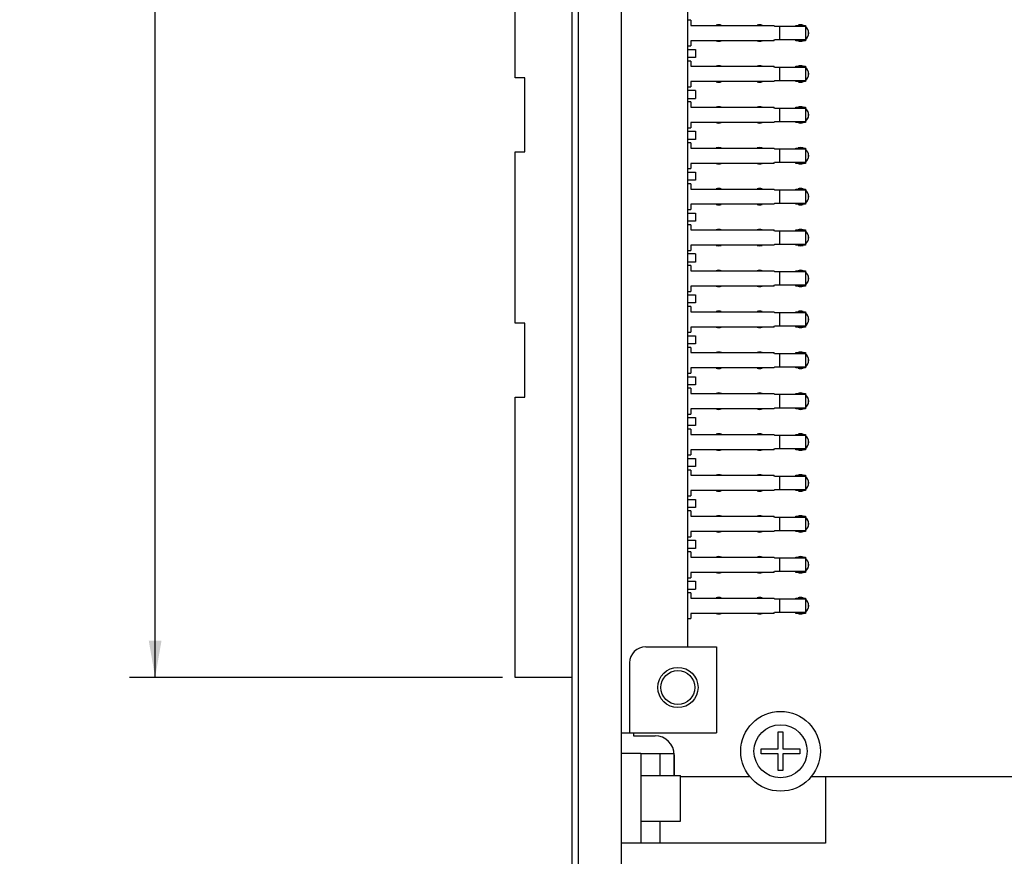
# Model space of a CAD drawing. Header units: inches. Extents: x 0 to 34, y 0 to 22.
# Tile 20 of 35: x 14.6 to 19.4, y 6.9 to 11. Entities that reach past the tile are written whole.
import ezdxf

# ---------------------------------------------------------------- set-up
doc = ezdxf.new("R2010")
doc.units = ezdxf.units.IN
doc.header["$LTSCALE"] = 1.87
doc.header["$MEASUREMENT"] = 0
doc.layers.get('0').update_dxf_attribs({"linetype": 'CONTINUOUS'})
doc.layers.add('02___PRT_ALL_AXES', color=7, linetype='CONTINUOUS')
doc.layers.add('DIMENSIONS', color=7, linetype='CONTINUOUS')
doc.styles.get("Standard").update_dxf_attribs({"font": 'txt', "width": 0.8})
doc.dimstyles.new('DIMSTYLE_1', dxfattribs={"dimtxt": 0.125, "dimasz": 0.18, "dimexe": 0.18, "dimexo": 0.0625, "dimgap": 0.09, "dimtad": 0, "dimtih": 1, "dimtoh": 1, "dimdec": 3, "dimlfac": 0.5, "dimzin": 4, "dimdsep": 46, "dimtxsty": 'STANDARD', "dimblk": '_FILLED', "dimblk1": '_FILLED', "dimblk2": '_FILLED', "dimcen": 0.09, "dimadec": 0, "dimazin": 0, "dimtp": 0.01, "dimtm": 0.01, "dimtfac": 1, "dimtdec": 3, "dimtofl": 0, "dimtmove": 0, "dimatfit": 3, "dimldrblk": '_FILLED', "dimfxl": 1, "dimtolj": 1, "dimtzin": 4, "dimarcsym": 0})

# ---------------------------------------------------------------- blocks, each defined once
blk = doc.blocks.new('_FILLED')
at = {"color": 0, "linetype": 'BYBLOCK'}
blk.add_solid([(0, 0), (-1, 0.174), (-1, -0.174)], dxfattribs=at)
blk = doc.blocks.new('*D3')
at = {"layer": 'DIMENSIONS', "color": 2, "linetype": 'CONTINUOUS'}
for p, q in [((16.9346, 14.6828), (15.1103, 14.6828)), ((15.2353, 14.6828), (15.2353, 11.3574)), ((15.2353, 7.782), (15.2353, 11.1074)), ((16.9346, 7.782), (15.1103, 7.782))]:
    blk.add_line(p, q, dxfattribs=at)
at = {"layer": 'DIMENSIONS', "color": 2, "linetype": 'CONTINUOUS', "xscale": 0.18, "yscale": 0.18, "zscale": 0.18}
for p, rotation in [((15.2353, 14.6828), 90.0000096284), ((15.2353, 7.782), 270)]:
    blk.add_blockref('_FILLED', p, dxfattribs=dict(at, rotation=rotation))
at = {"layer": 'DIMENSIONS', "color": 2, "linetype": 'CONTINUOUS', "insert": (15.2353, 11.2949), "char_height": 0.125, "width": 1.325, "attachment_point": 2, "line_spacing_factor": 0.9}
blk.add_mtext('3.450{\\Ftxt.shx;\\W1.000000;\\H0.125000; }[87.64]', dxfattribs=at)
blk = doc.blocks.new('*D4')
at = {"layer": 'DIMENSIONS', "color": 2, "linetype": 'CONTINUOUS'}
for p, q in [((30.3144, 7.3919), (30.3144, 5.2374)), ((17.5144, 6.1059), (17.5144, 5.2374)), ((17.5144, 5.3624), (23.1394, 5.3624)), ((30.3144, 5.3624), (24.6894, 5.3624))]:
    blk.add_line(p, q, dxfattribs=at)
at = {"layer": 'DIMENSIONS', "color": 2, "linetype": 'CONTINUOUS', "xscale": 0.18, "yscale": 0.18, "zscale": 0.18, "rotation": 180}
blk.add_blockref('_FILLED', (17.5144, 5.3624), dxfattribs=at)
at = {"layer": 'DIMENSIONS', "color": 2, "linetype": 'CONTINUOUS', "xscale": 0.18, "yscale": 0.18, "zscale": 0.18}
blk.add_blockref('_FILLED', (30.3144, 5.3624), dxfattribs=at)
at = {"layer": 'DIMENSIONS', "color": 2, "linetype": 'CONTINUOUS', "insert": (23.9144, 5.4249), "char_height": 0.125, "width": 1.425, "attachment_point": 2, "line_spacing_factor": 0.9}
blk.add_mtext('6.400{\\Ftxt.shx;\\W1.000000;\\H0.125000; }[162.56]', dxfattribs=at)

msp = doc.modelspace()

# ---------------------------------------------------------------- linework, layer by layer
at = {"color": 7, "linetype": 'CONTINUOUS'}
for p, q in [((17.3044, 16.2964), (17.3044, 6.1684)), ((17.5144, 16.2964), (17.5144, 6.1684)), ((17.2744, 6.1884), (17.2744, 16.2764)), ((17.8396, 14.5332), (17.8396, 7.9316)), ((16.9971, 10.7135), (16.9971, 11.7513)), ((17.8554, 10.9954), (17.8396, 10.9954)), ((17.8554, 10.9954), (17.8554, 10.9698)), ((17.8554, 10.9698), (18.2609, 10.9698)), ((18.2649, 10.9659), (18.2609, 10.9698)), ((18.2649, 10.9659), (18.416, 10.9659)), ((18.29, 10.9659), (18.29, 10.899)), ((18.3688, 10.9659), (18.3688, 10.9698)), ((18.3688, 10.9698), (18.416, 10.9698)), ((18.416, 10.9698), (18.416, 10.895)), ((17.8554, 10.895), (17.8554, 10.8694)), ((18.2609, 10.895), (17.8554, 10.895)), ((18.2609, 10.895), (18.2649, 10.899)), ((18.416, 10.899), (18.2649, 10.899)), ((18.3688, 10.895), (18.3688, 10.899)), ((18.416, 10.895), (18.3688, 10.895)), ((17.8396, 10.8694), (17.8554, 10.8694)), ((17.8396, 10.8521), (17.879, 10.8521)), ((17.879, 10.8521), (17.879, 10.8127)), ((17.879, 10.8127), (17.8396, 10.8127)), ((17.8554, 10.7954), (17.8396, 10.7954)), ((17.8554, 10.7954), (17.8554, 10.7698)), ((17.8554, 10.7698), (18.2609, 10.7698)), ((18.2649, 10.7659), (18.2609, 10.7698)), ((18.2649, 10.7659), (18.416, 10.7659)), ((18.29, 10.7659), (18.29, 10.699)), ((18.3688, 10.7659), (18.3688, 10.7698)), ((18.3688, 10.7698), (18.416, 10.7698)), ((18.416, 10.7698), (18.416, 10.695)), ((17.0444, 10.7135), (16.9971, 10.7135)), ((17.0444, 10.3513), (17.0444, 10.7135)), ((17.8554, 10.695), (17.8554, 10.6694)), ((18.2609, 10.695), (17.8554, 10.695)), ((18.2609, 10.695), (18.2649, 10.699)), ((18.416, 10.699), (18.2649, 10.699)), ((18.3688, 10.695), (18.3688, 10.699)), ((18.416, 10.695), (18.3688, 10.695)), ((17.8396, 10.6694), (17.8554, 10.6694)), ((17.879, 10.6521), (17.8396, 10.6521)), ((17.879, 10.6521), (17.879, 10.6127)), ((17.8396, 10.6127), (17.879, 10.6127)), ((17.8554, 10.5954), (17.8396, 10.5954)), ((17.8554, 10.5954), (17.8554, 10.5698)), ((17.8554, 10.5698), (18.2609, 10.5698)), ((18.2649, 10.5659), (18.2609, 10.5698)), ((18.2649, 10.5659), (18.416, 10.5659)), ((18.29, 10.5659), (18.29, 10.499)), ((18.3688, 10.5659), (18.3688, 10.5698)), ((18.3688, 10.5698), (18.416, 10.5698)), ((18.416, 10.5698), (18.416, 10.495)), ((17.8396, 10.4694), (17.8554, 10.4694)), ((17.8396, 10.4521), (17.879, 10.4521)), ((17.8554, 10.495), (17.8554, 10.4694)), ((18.2609, 10.495), (17.8554, 10.495)), ((17.879, 10.4521), (17.879, 10.4127)), ((18.2609, 10.495), (18.2649, 10.499)), ((18.416, 10.499), (18.2649, 10.499)), ((18.3688, 10.495), (18.3688, 10.499)), ((18.416, 10.495), (18.3688, 10.495)), ((17.879, 10.4127), (17.8396, 10.4127)), ((17.8554, 10.3954), (17.8396, 10.3954)), ((17.8554, 10.3954), (17.8554, 10.3698)), ((17.8554, 10.3698), (18.2609, 10.3698)), ((18.2649, 10.3659), (18.2609, 10.3698)), ((18.2649, 10.3659), (18.416, 10.3659)), ((18.29, 10.3659), (18.29, 10.299)), ((18.3688, 10.3659), (18.3688, 10.3698)), ((18.3688, 10.3698), (18.416, 10.3698)), ((18.416, 10.3698), (18.416, 10.295)), ((16.9971, 9.5135), (16.9971, 10.3513)), ((16.9971, 10.3513), (17.0444, 10.3513)), ((17.8396, 10.2694), (17.8554, 10.2694)), ((17.8554, 10.295), (17.8554, 10.2694)), ((18.2609, 10.295), (17.8554, 10.295)), ((18.2609, 10.295), (18.2649, 10.299)), ((18.416, 10.299), (18.2649, 10.299)), ((18.3688, 10.295), (18.3688, 10.299)), ((18.416, 10.295), (18.3688, 10.295)), ((17.8396, 10.2521), (17.879, 10.2521)), ((17.879, 10.2127), (17.8396, 10.2127)), ((17.879, 10.2521), (17.879, 10.2127)), ((17.8554, 10.1954), (17.8396, 10.1954)), ((17.8554, 10.1954), (17.8554, 10.1698)), ((17.8554, 10.1698), (18.2609, 10.1698)), ((18.2649, 10.1659), (18.2609, 10.1698)), ((18.2649, 10.1659), (18.416, 10.1659)), ((18.29, 10.1659), (18.29, 10.099)), ((18.3688, 10.1659), (18.3688, 10.1698)), ((18.3688, 10.1698), (18.416, 10.1698)), ((18.416, 10.1698), (18.416, 10.095)), ((17.8396, 10.0694), (17.8554, 10.0694)), ((17.8554, 10.095), (17.8554, 10.0694)), ((18.2609, 10.095), (17.8554, 10.095)), ((18.2609, 10.095), (18.2649, 10.099)), ((18.416, 10.099), (18.2649, 10.099)), ((18.3688, 10.095), (18.3688, 10.099)), ((18.416, 10.095), (18.3688, 10.095)), ((17.8396, 10.0521), (17.879, 10.0521)), ((17.879, 10.0521), (17.879, 10.0127)), ((17.879, 10.0127), (17.8396, 10.0127)), ((17.8554, 9.9954), (17.8396, 9.9954)), ((17.8554, 9.9954), (17.8554, 9.9698)), ((17.8554, 9.9698), (18.2609, 9.9698)), ((18.2649, 9.9659), (18.2609, 9.9698)), ((18.3688, 9.9659), (18.3688, 9.9698)), ((18.3688, 9.9698), (18.416, 9.9698)), ((18.416, 9.9698), (18.416, 9.895)), ((18.2649, 9.9659), (18.416, 9.9659)), ((18.29, 9.9659), (18.29, 9.899)), ((17.8554, 9.895), (17.8554, 9.8694)), ((18.2609, 9.895), (17.8554, 9.895)), ((18.2609, 9.895), (18.2649, 9.899)), ((18.416, 9.899), (18.2649, 9.899)), ((18.3688, 9.895), (18.3688, 9.899)), ((18.416, 9.895), (18.3688, 9.895)), ((17.8396, 9.8694), (17.8554, 9.8694)), ((17.879, 9.8521), (17.8396, 9.8521)), ((17.879, 9.8521), (17.879, 9.8127)), ((17.879, 9.8127), (17.8396, 9.8127)), ((17.8554, 9.7954), (17.8396, 9.7954)), ((17.8554, 9.7954), (17.8554, 9.7698)), ((17.8554, 9.7698), (18.2609, 9.7698)), ((18.2649, 9.7659), (18.2609, 9.7698)), ((18.2649, 9.7659), (18.416, 9.7659)), ((18.29, 9.7659), (18.29, 9.699)), ((18.3688, 9.7659), (18.3688, 9.7698)), ((18.3688, 9.7698), (18.416, 9.7698)), ((18.416, 9.7698), (18.416, 9.695)), ((17.8554, 9.695), (17.8554, 9.6694)), ((18.2609, 9.695), (17.8554, 9.695)), ((18.2609, 9.695), (18.2649, 9.699)), ((18.416, 9.699), (18.2649, 9.699)), ((18.3688, 9.695), (18.3688, 9.699)), ((18.416, 9.695), (18.3688, 9.695)), ((17.8396, 9.6694), (17.8554, 9.6694)), ((17.8396, 9.6521), (17.879, 9.6521)), ((17.879, 9.6521), (17.879, 9.6127)), ((17.879, 9.6127), (17.8396, 9.6127)), ((17.8554, 9.5954), (17.8396, 9.5954)), ((17.8554, 9.5954), (17.8554, 9.5698)), ((17.8554, 9.5698), (18.2609, 9.5698)), ((18.2649, 9.5659), (18.2609, 9.5698)), ((18.2649, 9.5659), (18.416, 9.5659)), ((18.29, 9.5659), (18.29, 9.499)), ((18.3688, 9.5659), (18.3688, 9.5698)), ((18.3688, 9.5698), (18.416, 9.5698)), ((18.416, 9.5698), (18.416, 9.495)), ((17.0444, 9.5135), (16.9971, 9.5135)), ((17.0444, 9.1513), (17.0444, 9.5135)), ((17.8554, 9.495), (17.8554, 9.4694)), ((18.2609, 9.495), (17.8554, 9.495)), ((18.2609, 9.495), (18.2649, 9.499)), ((18.416, 9.499), (18.2649, 9.499)), ((18.3688, 9.495), (18.3688, 9.499)), ((18.416, 9.495), (18.3688, 9.495)), ((17.8396, 9.4694), (17.8554, 9.4694)), ((17.8396, 9.4521), (17.879, 9.4521)), ((17.879, 9.4521), (17.879, 9.4127)), ((17.879, 9.4127), (17.8396, 9.4127)), ((17.8554, 9.3954), (17.8396, 9.3954)), ((17.8554, 9.3954), (17.8554, 9.3698)), ((17.8554, 9.3698), (18.2609, 9.3698)), ((18.2649, 9.3659), (18.2609, 9.3698)), ((18.2649, 9.3659), (18.416, 9.3659)), ((18.29, 9.3659), (18.29, 9.299)), ((18.3688, 9.3659), (18.3688, 9.3698)), ((18.3688, 9.3698), (18.416, 9.3698)), ((18.416, 9.3698), (18.416, 9.295)), ((18.2609, 9.295), (18.2649, 9.299)), ((18.416, 9.299), (18.2649, 9.299)), ((18.3688, 9.295), (18.3688, 9.299)), ((17.8396, 9.2694), (17.8554, 9.2694)), ((17.8396, 9.2521), (17.879, 9.2521)), ((17.8554, 9.295), (17.8554, 9.2694)), ((18.2609, 9.295), (17.8554, 9.295)), ((17.879, 9.2521), (17.879, 9.2127)), ((18.416, 9.295), (18.3688, 9.295)), ((17.879, 9.2127), (17.8396, 9.2127)), ((16.9971, 7.782), (16.9971, 9.1513)), ((16.9971, 9.1513), (17.0444, 9.1513)), ((17.8554, 9.1954), (17.8396, 9.1954)), ((17.8554, 9.1954), (17.8554, 9.1698)), ((17.8554, 9.1698), (18.2609, 9.1698)), ((18.2649, 9.1659), (18.2609, 9.1698)), ((18.2649, 9.1659), (18.416, 9.1659)), ((18.29, 9.1659), (18.29, 9.099)), ((18.3688, 9.1659), (18.3688, 9.1698)), ((18.3688, 9.1698), (18.416, 9.1698)), ((18.416, 9.1698), (18.416, 9.095)), ((17.8396, 9.0694), (17.8554, 9.0694)), ((17.8554, 9.095), (17.8554, 9.0694)), ((18.2609, 9.095), (17.8554, 9.095)), ((18.2609, 9.095), (18.2649, 9.099)), ((18.416, 9.099), (18.2649, 9.099)), ((18.3688, 9.095), (18.3688, 9.099)), ((18.416, 9.095), (18.3688, 9.095)), ((17.8396, 9.0521), (17.879, 9.0521)), ((17.879, 9.0127), (17.8396, 9.0127)), ((17.879, 9.0521), (17.879, 9.0127)), ((17.8554, 8.9954), (17.8396, 8.9954)), ((17.8554, 8.9954), (17.8554, 8.9698)), ((17.8554, 8.9698), (18.2609, 8.9698)), ((18.2649, 8.9659), (18.2609, 8.9698)), ((18.2649, 8.9659), (18.416, 8.9659)), ((18.29, 8.9659), (18.29, 8.899)), ((18.3688, 8.9659), (18.3688, 8.9698)), ((18.3688, 8.9698), (18.416, 8.9698)), ((18.416, 8.9698), (18.416, 8.895)), ((17.8396, 8.8694), (17.8554, 8.8694)), ((17.8554, 8.895), (17.8554, 8.8694)), ((18.2609, 8.895), (17.8554, 8.895)), ((18.2609, 8.895), (18.2649, 8.899)), ((18.416, 8.899), (18.2649, 8.899)), ((18.3688, 8.895), (18.3688, 8.899)), ((18.416, 8.895), (18.3688, 8.895)), ((17.8396, 8.8521), (17.879, 8.8521)), ((17.879, 8.8521), (17.879, 8.8127)), ((17.879, 8.8127), (17.8396, 8.8127)), ((17.8554, 8.7954), (17.8396, 8.7954)), ((17.8554, 8.7954), (17.8554, 8.7698)), ((17.8554, 8.7698), (18.2609, 8.7698)), ((18.2649, 8.7659), (18.2609, 8.7698)), ((18.2649, 8.7659), (18.416, 8.7659)), ((18.29, 8.7659), (18.29, 8.699)), ((18.3688, 8.7659), (18.3688, 8.7698)), ((18.3688, 8.7698), (18.416, 8.7698)), ((18.416, 8.7698), (18.416, 8.695)), ((17.8396, 8.6694), (17.8554, 8.6694)), ((17.8554, 8.695), (17.8554, 8.6694)), ((18.2609, 8.695), (17.8554, 8.695)), ((18.2609, 8.695), (18.2649, 8.699)), ((18.416, 8.699), (18.2649, 8.699)), ((18.3688, 8.695), (18.3688, 8.699)), ((18.416, 8.695), (18.3688, 8.695)), ((17.8396, 8.6521), (17.879, 8.6521)), ((17.879, 8.6521), (17.879, 8.6127)), ((17.879, 8.6127), (17.8396, 8.6127)), ((17.8554, 8.5954), (17.8396, 8.5954)), ((17.8554, 8.5954), (17.8554, 8.5698)), ((17.8554, 8.5698), (18.2609, 8.5698)), ((18.2649, 8.5659), (18.2609, 8.5698)), ((18.2649, 8.5659), (18.416, 8.5659)), ((18.29, 8.5659), (18.29, 8.499)), ((18.3688, 8.5659), (18.3688, 8.5698)), ((18.3688, 8.5698), (18.416, 8.5698)), ((18.416, 8.5698), (18.416, 8.495)), ((17.8554, 8.495), (17.8554, 8.4694)), ((18.2609, 8.495), (17.8554, 8.495)), ((18.2609, 8.495), (18.2649, 8.499)), ((18.416, 8.499), (18.2649, 8.499)), ((18.3688, 8.495), (18.3688, 8.499)), ((18.416, 8.495), (18.3688, 8.495)), ((17.8396, 8.4694), (17.8554, 8.4694)), ((17.8396, 8.4521), (17.879, 8.4521)), ((17.879, 8.4521), (17.879, 8.4127)), ((17.879, 8.4127), (17.8396, 8.4127)), ((17.8554, 8.3954), (17.8396, 8.3954)), ((17.8554, 8.3954), (17.8554, 8.3698)), ((17.8554, 8.3698), (18.2609, 8.3698)), ((18.2649, 8.3659), (18.2609, 8.3698)), ((18.2649, 8.3659), (18.416, 8.3659)), ((18.29, 8.3659), (18.29, 8.299)), ((18.3688, 8.3659), (18.3688, 8.3698)), ((18.3688, 8.3698), (18.416, 8.3698)), ((18.416, 8.3698), (18.416, 8.295)), ((17.8554, 8.295), (17.8554, 8.2694)), ((18.2609, 8.295), (17.8554, 8.295)), ((18.2609, 8.295), (18.2649, 8.299)), ((18.416, 8.299), (18.2649, 8.299)), ((18.3688, 8.295), (18.3688, 8.299)), ((18.416, 8.295), (18.3688, 8.295)), ((17.8396, 8.2694), (17.8554, 8.2694)), ((17.8396, 8.2521), (17.879, 8.2521)), ((17.879, 8.2521), (17.879, 8.2127)), ((17.8396, 8.2127), (17.879, 8.2127)), ((17.8554, 8.1954), (17.8396, 8.1954)), ((17.8554, 8.1954), (17.8554, 8.1698)), ((17.8554, 8.1698), (18.2609, 8.1698)), ((18.2649, 8.1659), (18.2609, 8.1698)), ((18.2649, 8.1659), (18.416, 8.1659)), ((18.29, 8.1659), (18.29, 8.099)), ((18.3688, 8.1659), (18.3688, 8.1698)), ((18.3688, 8.1698), (18.416, 8.1698)), ((18.416, 8.1698), (18.416, 8.095)), ((17.8554, 8.095), (17.8554, 8.0694)), ((18.2609, 8.095), (17.8554, 8.095)), ((18.2609, 8.095), (18.2649, 8.099)), ((18.416, 8.099), (18.2649, 8.099)), ((18.3688, 8.095), (18.3688, 8.099)), ((18.416, 8.095), (18.3688, 8.095)), ((17.8396, 8.0694), (17.8554, 8.0694)), ((17.6349, 7.9316), (17.9814, 7.9316)), ((17.9814, 7.9316), (17.9814, 7.5104)), ((17.5562, 7.8529), (17.5562, 7.5104)), ((17.2744, 7.782), (16.9971, 7.782)), ((18.2826, 7.4322), (18.2826, 7.5149)), ((18.2826, 7.5149), (18.3062, 7.5149)), ((18.3062, 7.5149), (18.3062, 7.4322)), ((17.5144, 7.5104), (17.9814, 7.5104)), ((17.5744, 7.5104), (17.5744, 7.4964)), ((17.5744, 7.4964), (17.6804, 7.4964)), ((18.1999, 7.4086), (18.1999, 7.4322)), ((18.1999, 7.4322), (18.2826, 7.4322)), ((18.3062, 7.4322), (18.3889, 7.4322)), ((18.3889, 7.4322), (18.3889, 7.4086)), ((17.6104, 7.4104), (17.5144, 7.4104)), ((17.7744, 7.3024), (17.7744, 7.4024)), ((18.2826, 7.4086), (18.1999, 7.4086)), ((18.2826, 7.3259), (18.2826, 7.4086)), ((18.3062, 7.4086), (18.3062, 7.3259)), ((18.3889, 7.4086), (18.3062, 7.4086)), ((18.3062, 7.3259), (18.2826, 7.3259)), ((17.6104, 7.3024), (17.8044, 7.3024)), ((17.8044, 7.0784), (17.8044, 7.3024)), ((17.8044, 7.2964), (18.1445, 7.2964)), ((18.4443, 7.2964), (30.1564, 7.2964)), ((17.6104, 7.0784), (17.8044, 7.0784)), ((17.6104, 6.9704), (17.5144, 6.9704))]:
    msp.add_line(p, q, dxfattribs=at)
at = {"color": 3, "linetype": 'CONTINUOUS'}
for p, q in [((17.6104, 7.4104), (17.6104, 6.9704)), ((17.6104, 7.4104), (17.7728, 7.4104)), ((17.7064, 7.3024), (17.7064, 7.4104)), ((18.5144, 7.2964), (18.5144, 6.9704)), ((17.7064, 6.9704), (17.7064, 7.0784)), ((18.5144, 6.9704), (17.6104, 6.9704))]:
    msp.add_line(p, q, dxfattribs=at)
at = {"color": 7, "linetype": 'CONTINUOUS'}
for centre, radius in [((17.7924, 7.7324), 0.0984), ((17.7924, 7.7324), 0.083), ((18.2944, 7.4204), 0.1949), ((18.2944, 7.4204), 0.1299)]:
    msp.add_circle(centre, radius, dxfattribs=at)
for centre, radius, start, end in [((17.9924, 10.9324), 0.039, 79.0355, 100.9645), ((18.1924, 10.9324), 0.039, 79.0356, 100.9644), ((18.3924, 10.9324), 0.039, 79.0358, 100.9642), ((18.3924, 10.9324), 0.039, 308.4098, 51.5902), ((17.9924, 10.9324), 0.039, 259.0356, 280.9644), ((18.1924, 10.9324), 0.039, 259.0593, 280.9408), ((18.3924, 10.9324), 0.039, 259.0356, 280.9644), ((17.9924, 10.7324), 0.039, 79.0355, 100.9645), ((18.1924, 10.7324), 0.039, 79.0356, 100.9644), ((18.3924, 10.7324), 0.039, 79.0358, 100.9642), ((18.3924, 10.7324), 0.039, 308.4099, 51.5901), ((17.9924, 10.7324), 0.039, 259.0356, 280.9644), ((18.1924, 10.7324), 0.039, 259.0593, 280.9408), ((18.3924, 10.7324), 0.039, 259.0356, 280.9644), ((17.9924, 10.5324), 0.039, 79.0355, 100.9645), ((18.1924, 10.5324), 0.039, 79.0356, 100.9644), ((18.3924, 10.5324), 0.039, 79.0358, 100.9642), ((18.3924, 10.5324), 0.039, 308.4099, 51.5901), ((17.9924, 10.5324), 0.039, 259.0356, 280.9644), ((18.1924, 10.5324), 0.039, 259.0593, 280.9408), ((18.3924, 10.5324), 0.039, 259.0356, 280.9644), ((17.9924, 10.3324), 0.039, 79.0355, 100.9645), ((18.1924, 10.3324), 0.039, 79.0356, 100.9644), ((18.3924, 10.3324), 0.039, 79.0358, 100.9642), ((18.3924, 10.3324), 0.039, 308.4099, 51.5901), ((17.9924, 10.3324), 0.039, 259.0356, 280.9644), ((18.1924, 10.3324), 0.039, 259.0593, 280.9408), ((18.3924, 10.3324), 0.039, 259.0356, 280.9644), ((17.9924, 10.1324), 0.039, 79.0355, 100.9645), ((18.1924, 10.1324), 0.039, 79.0356, 100.9644), ((18.3924, 10.1324), 0.039, 79.0358, 100.9642), ((18.3924, 10.1324), 0.039, 308.41, 51.59), ((17.9924, 10.1324), 0.039, 259.0356, 280.9644), ((18.1924, 10.1324), 0.039, 259.0593, 280.9408), ((18.3924, 10.1324), 0.039, 259.0356, 280.9644), ((17.9924, 9.9324), 0.039, 79.0355, 100.9645), ((18.1924, 9.9324), 0.039, 79.0356, 100.9644), ((18.3924, 9.9324), 0.039, 79.0358, 100.9642), ((18.3924, 9.9324), 0.039, 308.41, 51.59), ((17.9924, 9.9324), 0.039, 259.0356, 280.9644), ((18.1924, 9.9324), 0.039, 259.0593, 280.9408), ((18.3924, 9.9324), 0.039, 259.0356, 280.9644), ((17.9924, 9.7324), 0.039, 79.0355, 100.9645), ((18.1924, 9.7324), 0.039, 79.0356, 100.9644), ((18.3924, 9.7324), 0.039, 79.0358, 100.9642), ((18.3924, 9.7324), 0.039, 308.41, 51.59), ((17.9924, 9.7324), 0.039, 259.0356, 280.9644), ((18.1924, 9.7324), 0.039, 259.0593, 280.9408), ((18.3924, 9.7324), 0.039, 259.0356, 280.9644), ((17.9924, 9.5324), 0.039, 79.0355, 100.9645), ((18.1924, 9.5324), 0.039, 79.0356, 100.9644), ((18.3924, 9.5324), 0.039, 79.0358, 100.9642), ((18.3924, 9.5324), 0.039, 308.4101, 51.5899), ((17.9924, 9.5324), 0.039, 259.0356, 280.9644), ((18.1924, 9.5324), 0.039, 259.0593, 280.9408), ((18.3924, 9.5324), 0.039, 259.0356, 280.9644), ((17.9924, 9.3324), 0.039, 79.0117, 100.9883), ((18.1924, 9.3324), 0.039, 79.0122, 100.9878), ((18.3924, 9.3324), 0.039, 79.0358, 100.9642), ((18.3924, 9.3324), 0.039, 308.4101, 51.5899), ((17.9924, 9.3324), 0.039, 259.0596, 280.9404), ((18.1924, 9.3324), 0.039, 259.0593, 280.9408), ((18.3924, 9.3324), 0.039, 259.0356, 280.9644), ((17.9924, 9.1324), 0.039, 79.0117, 100.9883), ((18.1924, 9.1324), 0.039, 79.0122, 100.9878), ((18.3924, 9.1324), 0.039, 79.0358, 100.9642), ((18.3924, 9.1324), 0.039, 308.4101, 51.5899), ((17.9924, 9.1324), 0.039, 259.0596, 280.9404), ((18.1924, 9.1324), 0.039, 259.0593, 280.9408), ((18.3924, 9.1324), 0.039, 259.0356, 280.9644), ((17.9924, 8.9324), 0.039, 79.0117, 100.9883), ((18.1924, 8.9324), 0.039, 79.0122, 100.9878), ((18.3924, 8.9324), 0.039, 79.0358, 100.9642), ((18.3924, 8.9324), 0.039, 308.4102, 51.5898), ((17.9924, 8.9324), 0.039, 259.0596, 280.9404), ((18.1924, 8.9324), 0.039, 259.0593, 280.9408), ((18.3924, 8.9324), 0.039, 259.0356, 280.9644), ((17.9924, 8.7324), 0.039, 79.0117, 100.9883), ((18.1924, 8.7324), 0.039, 79.0122, 100.9878), ((18.3924, 8.7324), 0.039, 79.0358, 100.9642), ((18.3924, 8.7324), 0.039, 308.4102, 51.5898), ((17.9924, 8.7324), 0.039, 259.0596, 280.9404), ((18.1924, 8.7324), 0.039, 259.0593, 280.9408), ((18.3924, 8.7324), 0.039, 259.0356, 280.9644), ((17.9924, 8.5324), 0.039, 79.0117, 100.9883), ((18.1924, 8.5324), 0.039, 79.0122, 100.9878), ((18.3924, 8.5324), 0.039, 79.0358, 100.9642), ((18.3924, 8.5324), 0.039, 308.4102, 51.5898), ((17.9924, 8.5324), 0.039, 259.0596, 280.9404), ((18.1924, 8.5324), 0.039, 259.0593, 280.9408), ((18.3924, 8.5324), 0.039, 259.0356, 280.9644), ((17.9924, 8.3324), 0.039, 79.0117, 100.9883), ((18.1924, 8.3324), 0.039, 79.0122, 100.9878), ((18.3924, 8.3324), 0.039, 79.0358, 100.9642), ((18.3924, 8.3324), 0.039, 308.4102, 51.5898), ((17.9924, 8.3324), 0.039, 259.0596, 280.9404), ((18.1924, 8.3324), 0.039, 259.0593, 280.9408), ((18.3924, 8.3324), 0.039, 259.0356, 280.9644), ((17.9924, 8.1324), 0.039, 79.0355, 100.9645), ((18.1924, 8.1324), 0.039, 79.0356, 100.9644), ((18.3924, 8.1324), 0.039, 79.0358, 100.9642), ((18.3924, 8.1324), 0.039, 308.4103, 51.5897), ((17.9924, 8.1324), 0.039, 259.0356, 280.9644), ((18.1924, 8.1324), 0.039, 259.0593, 280.9408), ((18.3924, 8.1324), 0.039, 259.0356, 280.9644), ((17.6349, 7.8529), 0.0787, 90, 180), ((17.6804, 7.4024), 0.094, 0, 90)]:
    msp.add_arc(centre, radius, start, end, dxfattribs=at)
at = {"layer": '02___PRT_ALL_AXES', "color": 7, "linetype": 'CONTINUOUS'}
for p, q in [((17.5744, 7.5104), (17.5744, 7.4964)), ((17.5744, 7.4964), (17.6804, 7.4964)), ((17.7744, 7.4024), (17.7744, 7.3024)), ((17.8044, 7.2964), (18.1445, 7.2964)), ((18.4443, 7.2964), (30.1564, 7.2964))]:
    msp.add_line(p, q, dxfattribs=at)
for centre, radius, start, end in [((17.9924, 10.9324), 0.04, 71.9148, 108.0852), ((18.1924, 10.9324), 0.04, 71.9149, 108.0851), ((18.3924, 10.9324), 0.04, 71.915, 108.085), ((18.3924, 10.9324), 0.04, 308.5714, 51.4286), ((17.9924, 10.9324), 0.04, 251.9149, 288.0851), ((18.1924, 10.9324), 0.04, 251.9267, 288.0733), ((18.3924, 10.9324), 0.04, 251.9149, 288.0851), ((17.9924, 10.7324), 0.04, 71.9148, 108.0852), ((18.1924, 10.7324), 0.04, 71.9149, 108.0851), ((18.3924, 10.7324), 0.04, 71.915, 108.085), ((18.3924, 10.7324), 0.04, 308.5714, 51.4286), ((17.9924, 10.7324), 0.04, 251.9149, 288.0851), ((18.1924, 10.7324), 0.04, 251.9267, 288.0733), ((18.3924, 10.7324), 0.04, 251.9149, 288.0851), ((17.9924, 10.5324), 0.04, 71.9148, 108.0852), ((18.1924, 10.5324), 0.04, 71.9149, 108.0851), ((18.3924, 10.5324), 0.04, 71.915, 108.085), ((18.3924, 10.5324), 0.04, 308.5714, 51.4286), ((17.9924, 10.5324), 0.04, 251.9149, 288.0851), ((18.1924, 10.5324), 0.04, 251.9267, 288.0733), ((18.3924, 10.5324), 0.04, 251.9149, 288.0851), ((17.9924, 10.3324), 0.04, 71.9148, 108.0852), ((18.1924, 10.3324), 0.04, 71.9149, 108.0851), ((18.3924, 10.3324), 0.04, 71.915, 108.085), ((18.3924, 10.3324), 0.04, 308.5714, 51.4286), ((17.9924, 10.3324), 0.04, 251.9149, 288.0851), ((18.1924, 10.3324), 0.04, 251.9267, 288.0733), ((18.3924, 10.3324), 0.04, 251.9149, 288.0851), ((17.9924, 10.1324), 0.04, 71.9148, 108.0852), ((18.1924, 10.1324), 0.04, 71.9149, 108.0851), ((18.3924, 10.1324), 0.04, 71.915, 108.085), ((18.3924, 10.1324), 0.04, 308.5714, 51.4286), ((17.9924, 10.1324), 0.04, 251.9149, 288.0851), ((18.1924, 10.1324), 0.04, 251.9267, 288.0733), ((18.3924, 10.1324), 0.04, 251.9149, 288.0851), ((17.9924, 9.9324), 0.04, 71.9148, 108.0852), ((18.1924, 9.9324), 0.04, 71.9149, 108.0851), ((18.3924, 9.9324), 0.04, 71.915, 108.085), ((18.3924, 9.9324), 0.04, 308.5714, 51.4286), ((17.9924, 9.9324), 0.04, 251.9149, 288.0851), ((18.1924, 9.9324), 0.04, 251.9267, 288.0733), ((18.3924, 9.9324), 0.04, 251.9149, 288.0851), ((17.9924, 9.7324), 0.04, 71.9148, 108.0852), ((18.1924, 9.7324), 0.04, 71.9149, 108.0851), ((18.3924, 9.7324), 0.04, 71.915, 108.085), ((18.3924, 9.7324), 0.04, 308.5714, 51.4286), ((17.9924, 9.7324), 0.04, 251.9149, 288.0851), ((18.1924, 9.7324), 0.04, 251.9267, 288.0733), ((18.3924, 9.7324), 0.04, 251.9149, 288.0851), ((17.9924, 9.5324), 0.04, 71.9148, 108.0852), ((18.1924, 9.5324), 0.04, 71.9149, 108.0851), ((18.3924, 9.5324), 0.04, 71.915, 108.085), ((18.3924, 9.5324), 0.04, 308.5714, 51.4286), ((17.9924, 9.5324), 0.04, 251.9149, 288.0851), ((18.1924, 9.5324), 0.04, 251.9267, 288.0733), ((18.3924, 9.5324), 0.04, 251.9149, 288.0851), ((17.9924, 9.3324), 0.04, 71.903, 108.097), ((18.1924, 9.3324), 0.04, 71.9033, 108.0968), ((18.3924, 9.3324), 0.04, 71.915, 108.085), ((18.3924, 9.3324), 0.04, 308.5714, 51.4286), ((17.9924, 9.3324), 0.04, 251.9269, 288.0731), ((18.1924, 9.3324), 0.04, 251.9267, 288.0733), ((18.3924, 9.3324), 0.04, 251.9149, 288.0851), ((17.9924, 9.1324), 0.04, 71.903, 108.097), ((18.1924, 9.1324), 0.04, 71.9033, 108.0968), ((18.3924, 9.1324), 0.04, 71.915, 108.085), ((18.3924, 9.1324), 0.04, 308.5714, 51.4286), ((17.9924, 9.1324), 0.04, 251.9269, 288.0731), ((18.1924, 9.1324), 0.04, 251.9267, 288.0733), ((18.3924, 9.1324), 0.04, 251.9149, 288.0851), ((17.9924, 8.9324), 0.04, 71.903, 108.097), ((18.1924, 8.9324), 0.04, 71.9033, 108.0968), ((18.3924, 8.9324), 0.04, 71.915, 108.085), ((18.3924, 8.9324), 0.04, 308.5714, 51.4286), ((17.9924, 8.9324), 0.04, 251.9269, 288.0731), ((18.1924, 8.9324), 0.04, 251.9267, 288.0733), ((18.3924, 8.9324), 0.04, 251.9149, 288.0851), ((17.9924, 8.7324), 0.04, 71.903, 108.097), ((18.1924, 8.7324), 0.04, 71.9033, 108.0968), ((18.3924, 8.7324), 0.04, 71.915, 108.085), ((18.3924, 8.7324), 0.04, 308.5714, 51.4286), ((17.9924, 8.7324), 0.04, 251.9269, 288.0731), ((18.1924, 8.7324), 0.04, 251.9267, 288.0733), ((18.3924, 8.7324), 0.04, 251.9149, 288.0851), ((17.9924, 8.5324), 0.04, 71.903, 108.097), ((18.1924, 8.5324), 0.04, 71.9033, 108.0968), ((18.3924, 8.5324), 0.04, 71.915, 108.085), ((18.3924, 8.5324), 0.04, 308.5714, 53.4854), ((17.9924, 8.5324), 0.04, 251.9269, 288.0731), ((18.1924, 8.5324), 0.04, 251.9267, 288.0733), ((18.3924, 8.5324), 0.04, 251.9149, 288.0851), ((17.9924, 8.3324), 0.04, 71.903, 108.097), ((18.1924, 8.3324), 0.04, 71.9033, 108.0968), ((18.3924, 8.3324), 0.04, 71.915, 108.085), ((18.3924, 8.3324), 0.04, 308.5714, 51.4286), ((17.9924, 8.3324), 0.04, 251.9269, 288.0731), ((18.1924, 8.3324), 0.04, 251.9267, 288.0733), ((18.3924, 8.3324), 0.04, 251.9149, 288.0851), ((17.9924, 8.1324), 0.04, 71.9148, 108.0852), ((18.1924, 8.1324), 0.04, 71.9149, 108.0851), ((18.3924, 8.1324), 0.04, 71.915, 108.085), ((18.3924, 8.1324), 0.04, 308.5714, 51.4286), ((17.9924, 8.1324), 0.04, 251.9149, 288.0851), ((18.1924, 8.1324), 0.04, 251.9267, 288.0733), ((18.3924, 8.1324), 0.04, 251.9149, 288.0851), ((17.6804, 7.4024), 0.094, 0, 90)]:
    msp.add_arc(centre, radius, start, end, dxfattribs=at)

# ---------------------------------------------------------------- dimensions: what is measured, and where the dimension line sits
at = {"layer": 'DIMENSIONS', "color": 2, "linetype": 'CONTINUOUS'}
for base, p1, p2, angle, picture, middle in [((15.2353, 14.6828), (16.9346, 7.782), (16.9346, 14.6828), 90, '*D3', (15.0853, 11.2324)), ((17.5144, 5.3624), (30.3144, 7.3919), (17.5144, 6.1059), 180, '*D4', (23.7644, 5.3624))]:
    dim = msp.add_linear_dim(base=base, p1=p1, p2=p2, angle=angle, dimstyle='DIMSTYLE_1', dxfattribs=at)
    dim.commit()
    dim.dimension.update_dxf_attribs({"geometry": picture, "text_midpoint": middle, "dimtype": 160})

doc.saveas('drawing.dxf')
